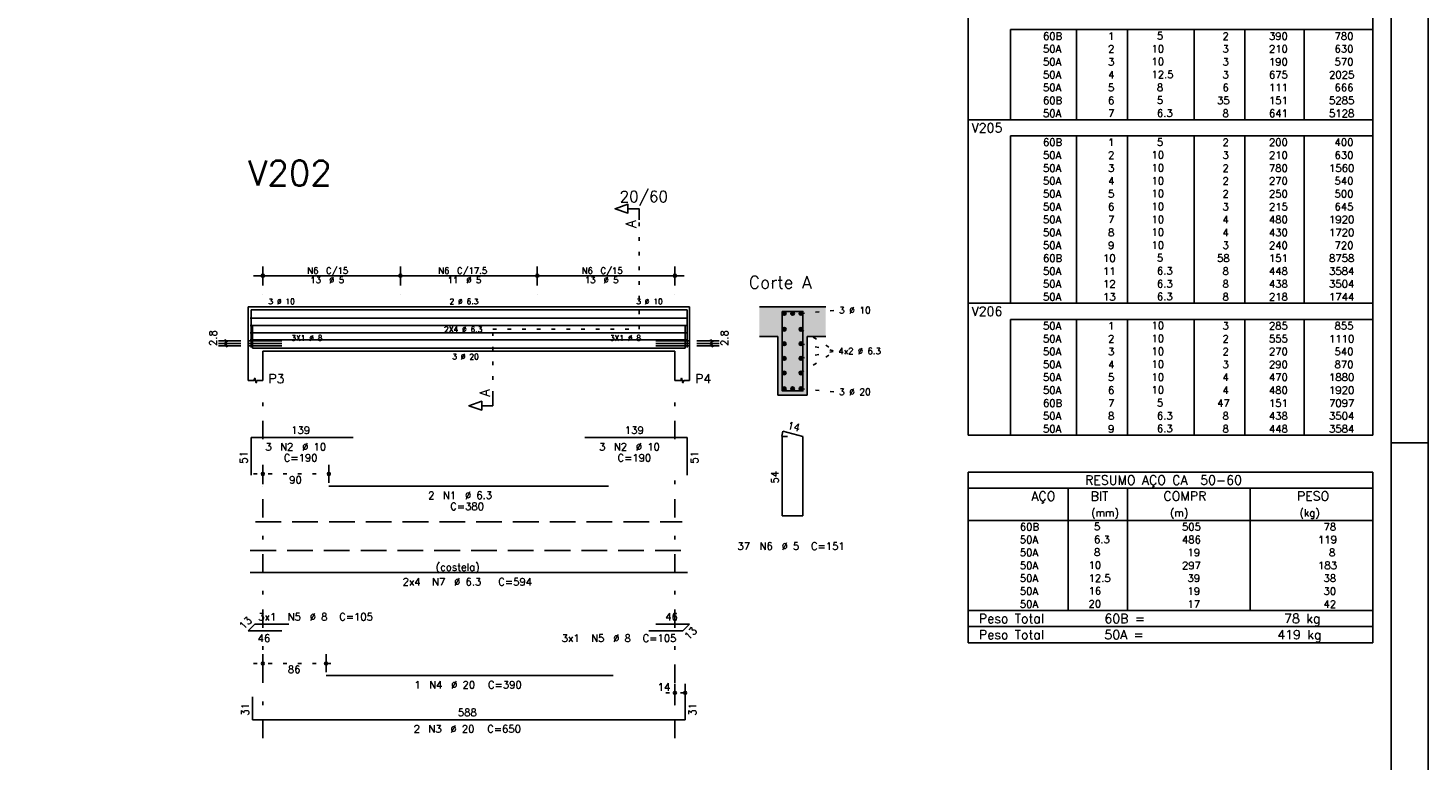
# Model space of a CAD drawing. Extents: x 0 to 84.1, y 0 to 59.4.
# Tile 5 of 7: x 46 to 84.1, y 21.1 to 41. Entities that reach past the tile are written whole.
import ezdxf

# ---------------------------------------------------------------- set-up
doc = ezdxf.new("R2010")
doc.units = 0
for name, pattern in [('ESTILO_TQS_0001', [1, 0.7, -0.3]), ('ESTILO_TQS_0002', [0.4, 0.1, -0.3]), ('ESTILO_TQS_0003', [1.5, 0.5, -0.4, 0.1, -0.5])]:
    doc.linetypes.add(name, pattern=pattern)
for name, color, linetype in [('1', 1, 'CONTINUOUS'), ('10', 10, 'CONTINUOUS'), ('2', 2, 'CONTINUOUS'), ('4', 4, 'CONTINUOUS'), ('6', 6, 'CONTINUOUS'), ('7', 7, 'CONTINUOUS')]:
    doc.layers.add(name, color=color, linetype=linetype)
doc.styles.get("Standard").update_dxf_attribs({"font": 'ROMANS.SHX'})

msp = doc.modelspace()

# ---------------------------------------------------------------- linework, layer by layer
at = {"layer": '1', "linetype": 'ESTILO_TQS_0002'}
for p, q in [((62.655, 32.79), (62.655, 35.76)), ((67.055, 33.215), (68, 33.3)), ((58.68, 31.005), (58.68, 32.79)), ((58.68, 32.79), (62.655, 32.79)), ((67.055, 32.78448), (67.985, 32.19)), ((67.055, 32.38816), (67.985, 32.19)), ((67.055, 31.59552), (67.985, 32.19)), ((67.055, 31.99184), (67.985, 32.19)), ((67.055, 31.165), (68, 31.08)), ((52.18, 28.85), (54.4752, 28.85)), ((52.18, 23.7), (54.4, 23.7)), ((63.38, 22.9), (64.16, 22.9))]:
    msp.add_line(p, q, dxfattribs=at)
at = {"layer": '1', "linetype": 'ESTILO_TQS_0001'}
msp.add_line((52.23, 27.545), (63.83, 27.545), dxfattribs=at)
at = {"layer": '1', "linetype": 'CONTINUOUS'}
for centre in [(66.605, 33.215), (66.83, 33.215), (67.055, 33.215), (66.605, 32.78448), (67.055, 32.78448), (66.605, 32.38816), (67.055, 32.38816), (66.605, 31.99184), (67.055, 31.99184), (66.605, 31.59552), (67.055, 31.59552), (66.605, 31.165), (66.83, 31.165), (67.055, 31.165)]:
    msp.add_circle(centre, 0.05, dxfattribs=at)
for points in [[(66.655, 33.215), (66.58, 33.258301), (66.558015, 33.232101)], [(66.655, 33.215), (66.558015, 33.232101), (66.558015, 33.197899)], [(66.655, 33.215), (66.558015, 33.197899), (66.58, 33.171699)], [(66.655, 33.215), (66.613682, 33.26424), (66.58, 33.258301)], [(66.655, 33.215), (66.58, 33.171699), (66.613682, 33.16576)], [(66.655, 33.215), (66.643302, 33.247139), (66.613682, 33.26424)], [(66.655, 33.215), (66.613682, 33.16576), (66.643302, 33.182861)], [(66.655, 33.215), (66.643302, 33.182861), (66.655, 33.215)], [(66.88, 33.215), (66.805, 33.258301), (66.783015, 33.232101)], [(66.88, 33.215), (66.783015, 33.232101), (66.783015, 33.197899)], [(66.88, 33.215), (66.783015, 33.197899), (66.805, 33.171699)], [(66.88, 33.215), (66.838682, 33.26424), (66.805, 33.258301)], [(66.88, 33.215), (66.805, 33.171699), (66.838682, 33.16576)], [(66.88, 33.215), (66.868302, 33.247139), (66.838682, 33.26424)], [(66.88, 33.215), (66.838682, 33.16576), (66.868302, 33.182861)], [(66.88, 33.215), (66.868302, 33.182861), (66.88, 33.215)], [(67.105, 33.215), (67.03, 33.258301), (67.008015, 33.232101)], [(67.105, 33.215), (67.008015, 33.232101), (67.008015, 33.197899)], [(67.105, 33.215), (67.008015, 33.197899), (67.03, 33.171699)], [(67.105, 33.215), (67.063682, 33.26424), (67.03, 33.258301)], [(67.105, 33.215), (67.03, 33.171699), (67.063682, 33.16576)], [(67.105, 33.215), (67.093302, 33.247139), (67.063682, 33.26424)], [(67.105, 33.215), (67.063682, 33.16576), (67.093302, 33.182861)], [(67.105, 33.215), (67.093302, 33.182861), (67.105, 33.215)], [(66.655, 32.78448), (66.58, 32.827781), (66.558015, 32.801581)], [(66.655, 32.78448), (66.558015, 32.801581), (66.558015, 32.767379)], [(66.655, 32.78448), (66.558015, 32.767379), (66.58, 32.741179)], [(66.655, 32.78448), (66.613682, 32.83372), (66.58, 32.827781)], [(66.655, 32.78448), (66.58, 32.741179), (66.613682, 32.73524)], [(66.655, 32.78448), (66.643302, 32.816619), (66.613682, 32.83372)], [(66.655, 32.78448), (66.613682, 32.73524), (66.643302, 32.752341)], [(66.655, 32.78448), (66.643302, 32.752341), (66.655, 32.78448)], [(67.105, 32.78448), (67.03, 32.827781), (67.008015, 32.801581)], [(67.105, 32.78448), (67.008015, 32.801581), (67.008015, 32.767379)], [(67.105, 32.78448), (67.008015, 32.767379), (67.03, 32.741179)], [(67.105, 32.78448), (67.063682, 32.83372), (67.03, 32.827781)], [(67.105, 32.78448), (67.03, 32.741179), (67.063682, 32.73524)], [(67.105, 32.78448), (67.093302, 32.816619), (67.063682, 32.83372)], [(67.105, 32.78448), (67.063682, 32.73524), (67.093302, 32.752341)], [(67.105, 32.78448), (67.093302, 32.752341), (67.105, 32.78448)], [(66.655, 32.38816), (66.58, 32.431461), (66.558015, 32.405261)], [(66.655, 32.38816), (66.558015, 32.405261), (66.558015, 32.371059)], [(66.655, 32.38816), (66.558015, 32.371059), (66.58, 32.344859)], [(66.655, 32.38816), (66.613682, 32.4374), (66.58, 32.431461)], [(66.655, 32.38816), (66.58, 32.344859), (66.613682, 32.33892)], [(66.655, 32.38816), (66.643302, 32.420299), (66.613682, 32.4374)], [(66.655, 32.38816), (66.613682, 32.33892), (66.643302, 32.356021)], [(66.655, 32.38816), (66.643302, 32.356021), (66.655, 32.38816)], [(67.105, 32.38816), (67.03, 32.431461), (67.008015, 32.405261)], [(67.105, 32.38816), (67.008015, 32.405261), (67.008015, 32.371059)], [(67.105, 32.38816), (67.008015, 32.371059), (67.03, 32.344859)], [(67.105, 32.38816), (67.063682, 32.4374), (67.03, 32.431461)], [(67.105, 32.38816), (67.03, 32.344859), (67.063682, 32.33892)], [(67.105, 32.38816), (67.093302, 32.420299), (67.063682, 32.4374)], [(67.105, 32.38816), (67.063682, 32.33892), (67.093302, 32.356021)], [(67.105, 32.38816), (67.093302, 32.356021), (67.105, 32.38816)], [(66.655, 31.99184), (66.58, 32.035141), (66.558015, 32.008941)], [(66.655, 31.99184), (66.558015, 32.008941), (66.558015, 31.974739)], [(66.655, 31.99184), (66.558015, 31.974739), (66.58, 31.948539)], [(66.655, 31.99184), (66.613682, 32.04108), (66.58, 32.035141)], [(66.655, 31.99184), (66.58, 31.948539), (66.613682, 31.9426)], [(66.655, 31.99184), (66.643302, 32.023979), (66.613682, 32.04108)], [(66.655, 31.99184), (66.613682, 31.9426), (66.643302, 31.959701)], [(66.655, 31.99184), (66.643302, 31.959701), (66.655, 31.99184)], [(67.105, 31.99184), (67.03, 32.035141), (67.008015, 32.008941)], [(67.105, 31.99184), (67.008015, 32.008941), (67.008015, 31.974739)], [(67.105, 31.99184), (67.008015, 31.974739), (67.03, 31.948539)], [(67.105, 31.99184), (67.063682, 32.04108), (67.03, 32.035141)], [(67.105, 31.99184), (67.03, 31.948539), (67.063682, 31.9426)], [(67.105, 31.99184), (67.093302, 32.023979), (67.063682, 32.04108)], [(67.105, 31.99184), (67.063682, 31.9426), (67.093302, 31.959701)], [(67.105, 31.99184), (67.093302, 31.959701), (67.105, 31.99184)], [(66.655, 31.59552), (66.58, 31.638821), (66.558015, 31.612621)], [(66.655, 31.59552), (66.558015, 31.612621), (66.558015, 31.578419)], [(66.655, 31.59552), (66.558015, 31.578419), (66.58, 31.552219)], [(66.655, 31.59552), (66.613682, 31.64476), (66.58, 31.638821)], [(66.655, 31.59552), (66.58, 31.552219), (66.613682, 31.54628)], [(66.655, 31.59552), (66.643302, 31.627659), (66.613682, 31.64476)], [(66.655, 31.59552), (66.613682, 31.54628), (66.643302, 31.563381)], [(66.655, 31.59552), (66.643302, 31.563381), (66.655, 31.59552)], [(67.105, 31.59552), (67.03, 31.638821), (67.008015, 31.612621)], [(67.105, 31.59552), (67.008015, 31.612621), (67.008015, 31.578419)], [(67.105, 31.59552), (67.008015, 31.578419), (67.03, 31.552219)], [(67.105, 31.59552), (67.063682, 31.64476), (67.03, 31.638821)], [(67.105, 31.59552), (67.03, 31.552219), (67.063682, 31.54628)], [(67.105, 31.59552), (67.093302, 31.627659), (67.063682, 31.64476)], [(67.105, 31.59552), (67.063682, 31.54628), (67.093302, 31.563381)], [(67.105, 31.59552), (67.093302, 31.563381), (67.105, 31.59552)], [(66.655, 31.165), (66.58, 31.208301), (66.558015, 31.182101)], [(66.655, 31.165), (66.613682, 31.21424), (66.58, 31.208301)], [(66.655, 31.165), (66.643302, 31.197139), (66.613682, 31.21424)], [(66.88, 31.165), (66.805, 31.208301), (66.783015, 31.182101)], [(66.88, 31.165), (66.838682, 31.21424), (66.805, 31.208301)], [(66.88, 31.165), (66.868302, 31.197139), (66.838682, 31.21424)], [(67.105, 31.165), (67.03, 31.208301), (67.008015, 31.182101)], [(67.105, 31.165), (67.063682, 31.21424), (67.03, 31.208301)], [(67.105, 31.165), (67.093302, 31.197139), (67.063682, 31.21424)], [(66.655, 31.165), (66.558015, 31.182101), (66.558015, 31.147899)], [(66.655, 31.165), (66.558015, 31.147899), (66.58, 31.121699)], [(66.655, 31.165), (66.58, 31.121699), (66.613682, 31.11576)], [(66.655, 31.165), (66.613682, 31.11576), (66.643302, 31.132861)], [(66.655, 31.165), (66.643302, 31.132861), (66.655, 31.165)], [(66.88, 31.165), (66.783015, 31.182101), (66.783015, 31.147899)], [(66.88, 31.165), (66.783015, 31.147899), (66.805, 31.121699)], [(66.88, 31.165), (66.805, 31.121699), (66.838682, 31.11576)], [(66.88, 31.165), (66.838682, 31.11576), (66.868302, 31.132861)], [(66.88, 31.165), (66.868302, 31.132861), (66.88, 31.165)], [(67.105, 31.165), (67.008015, 31.182101), (67.008015, 31.147899)], [(67.105, 31.165), (67.008015, 31.147899), (67.03, 31.121699)], [(67.105, 31.165), (67.03, 31.121699), (67.063682, 31.11576)], [(67.105, 31.165), (67.063682, 31.11576), (67.093302, 31.132861)], [(67.105, 31.165), (67.093302, 31.132861), (67.105, 31.165)]]:
    msp.add_solid(points, dxfattribs=at)
at = {"layer": '10', "linetype": 'CONTINUOUS'}
for points in [[(65.93, 33.39), (65.93, 32.59), (66.43, 32.59)], [(65.93, 33.39), (66.43, 32.59), (67.73, 33.39)], [(66.43, 32.59), (67.23, 32.59), (67.73, 33.39)], [(67.23, 32.59), (67.73, 32.59), (67.73, 33.39)], [(66.43, 30.99), (67.23, 30.99), (66.43, 32.59)], [(67.23, 30.99), (67.23, 32.59), (66.43, 32.59)]]:
    msp.add_solid(points, dxfattribs=at)
at = {"layer": '2', "linetype": 'CONTINUOUS'}
for p, q in [((84.100006, 0), (84.100006, 59.400002)), ((71.6, 40.927507), (71.6, 41.365007)), ((82.6, 40.927507), (82.6, 41.365007)), ((71.6, 40.577507), (71.6, 40.927507)), ((82.6, 40.927507), (72.75, 40.927507)), ((72.75, 40.927507), (72.75, 40.577507)), ((74.55, 40.927507), (74.55, 40.577507)), ((75.93, 40.927507), (75.93, 40.577507)), ((77.74, 40.927507), (77.74, 40.577507)), ((79.12, 40.927507), (79.12, 40.577507)), ((80.73, 40.927507), (80.73, 40.577507)), ((82.6, 40.577507), (82.6, 40.927507)), ((71.6, 40.227507), (71.6, 40.577507)), ((72.75, 40.577507), (72.75, 40.227507)), ((74.55, 40.577507), (74.55, 40.227507)), ((75.93, 40.577507), (75.93, 40.227507)), ((77.74, 40.577507), (77.74, 40.227507)), ((79.12, 40.577507), (79.12, 40.227507)), ((80.73, 40.577507), (80.73, 40.227507)), ((82.6, 40.227507), (82.6, 40.577507)), ((71.6, 39.877507), (71.6, 40.227507)), ((72.75, 40.227507), (72.75, 39.877507)), ((74.55, 40.227507), (74.55, 39.877507)), ((75.93, 40.227507), (75.93, 39.877507)), ((77.74, 40.227507), (77.74, 39.877507)), ((79.12, 40.227507), (79.12, 39.877507)), ((80.73, 40.227507), (80.73, 39.877507)), ((82.6, 39.877507), (82.6, 40.227507)), ((71.6, 39.527507), (71.6, 39.877507)), ((72.75, 39.877507), (72.75, 39.527507)), ((74.55, 39.877507), (74.55, 39.527507)), ((75.93, 39.877507), (75.93, 39.527507)), ((77.74, 39.877507), (77.74, 39.527507)), ((79.12, 39.877507), (79.12, 39.527507)), ((80.73, 39.877507), (80.73, 39.527507)), ((82.6, 39.527507), (82.6, 39.877507)), ((71.6, 39.177507), (71.6, 39.527507)), ((72.75, 39.527507), (72.75, 39.177507)), ((74.55, 39.527507), (74.55, 39.177507)), ((75.93, 39.527507), (75.93, 39.177507)), ((77.74, 39.527507), (77.74, 39.177507)), ((79.12, 39.527507), (79.12, 39.177507)), ((80.73, 39.527507), (80.73, 39.177507)), ((82.6, 39.177507), (82.6, 39.527507)), ((71.6, 38.827508), (71.6, 39.177507)), ((71.6, 38.477508), (71.6, 38.827508)), ((72.75, 39.177507), (72.75, 38.827508)), ((72.75, 38.827508), (72.75, 38.477508)), ((74.55, 39.177507), (74.55, 38.827508)), ((74.55, 38.827508), (74.55, 38.477508)), ((75.93, 39.177507), (75.93, 38.827508)), ((75.93, 38.827508), (75.93, 38.477508)), ((77.74, 39.177507), (77.74, 38.827508)), ((77.74, 38.827508), (77.74, 38.477508)), ((79.12, 39.177507), (79.12, 38.827508)), ((79.12, 38.827508), (79.12, 38.477508)), ((80.73, 39.177507), (80.73, 38.827508)), ((80.73, 38.827508), (80.73, 38.477508)), ((82.6, 38.827508), (82.6, 39.177507)), ((82.6, 38.477508), (82.6, 38.827508)), ((71.6, 38.040008), (71.6, 38.477508)), ((71.6, 38.477508), (82.6, 38.477508)), ((82.6, 38.040008), (82.6, 38.477508)), ((71.6, 37.690008), (71.6, 38.040008)), ((71.6, 37.340008), (71.6, 37.690008)), ((82.6, 38.040008), (72.75, 38.040008)), ((72.75, 38.040008), (72.75, 37.690008)), ((72.75, 37.690008), (72.75, 37.340008)), ((74.55, 38.040008), (74.55, 37.690008)), ((74.55, 37.690008), (74.55, 37.340008)), ((75.93, 38.040008), (75.93, 37.690008)), ((75.93, 37.690008), (75.93, 37.340008)), ((77.74, 38.040008), (77.74, 37.690008)), ((77.74, 37.690008), (77.74, 37.340008)), ((79.12, 38.040008), (79.12, 37.690008)), ((79.12, 37.690008), (79.12, 37.340008)), ((80.73, 38.040008), (80.73, 37.690008)), ((80.73, 37.690008), (80.73, 37.340008)), ((82.6, 37.690008), (82.6, 38.040008)), ((82.6, 37.340008), (82.6, 37.690008)), ((71.6, 36.990008), (71.6, 37.340008)), ((72.75, 37.340008), (72.75, 36.990008)), ((74.55, 37.340008), (74.55, 36.990008)), ((75.93, 37.340008), (75.93, 36.990008)), ((77.74, 37.340008), (77.74, 36.990008)), ((79.12, 37.340008), (79.12, 36.990008)), ((80.73, 37.340008), (80.73, 36.990008)), ((82.6, 36.990008), (82.6, 37.340008)), ((71.6, 36.640008), (71.6, 36.990008)), ((72.75, 36.990008), (72.75, 36.640008)), ((74.55, 36.990008), (74.55, 36.640008)), ((75.93, 36.990008), (75.93, 36.640008)), ((77.74, 36.990008), (77.74, 36.640008)), ((79.12, 36.990008), (79.12, 36.640008)), ((80.73, 36.990008), (80.73, 36.640008)), ((82.6, 36.640008), (82.6, 36.990008)), ((71.6, 36.290008), (71.6, 36.640008)), ((72.75, 36.640008), (72.75, 36.290008)), ((74.55, 36.640008), (74.55, 36.290008)), ((75.93, 36.640008), (75.93, 36.290008)), ((77.74, 36.640008), (77.74, 36.290008)), ((79.12, 36.640008), (79.12, 36.290008)), ((80.73, 36.640008), (80.73, 36.290008)), ((82.6, 36.290008), (82.6, 36.640008)), ((71.6, 35.940008), (71.6, 36.290008)), ((72.75, 36.290008), (72.75, 35.940008)), ((74.55, 36.290008), (74.55, 35.940008)), ((75.93, 36.290008), (75.93, 35.940008)), ((77.74, 36.290008), (77.74, 35.940008)), ((79.12, 36.290008), (79.12, 35.940008)), ((80.73, 36.290008), (80.73, 35.940008)), ((82.6, 35.940008), (82.6, 36.290008)), ((71.6, 35.590008), (71.6, 35.940008)), ((72.75, 35.940008), (72.75, 35.590008)), ((74.55, 35.940008), (74.55, 35.590008)), ((75.93, 35.940008), (75.93, 35.590008)), ((77.74, 35.940008), (77.74, 35.590008)), ((79.12, 35.940008), (79.12, 35.590008)), ((80.73, 35.940008), (80.73, 35.590008)), ((82.6, 35.590008), (82.6, 35.940008)), ((71.6, 35.240008), (71.6, 35.590008)), ((72.75, 35.590008), (72.75, 35.240008)), ((74.55, 35.590008), (74.55, 35.240008)), ((75.93, 35.590008), (75.93, 35.240008)), ((77.74, 35.590008), (77.74, 35.240008)), ((79.12, 35.590008), (79.12, 35.240008)), ((80.73, 35.590008), (80.73, 35.240008)), ((82.6, 35.240008), (82.6, 35.590008)), ((71.6, 34.890008), (71.6, 35.240008)), ((72.75, 35.240008), (72.75, 34.890008)), ((74.55, 35.240008), (74.55, 34.890008)), ((75.93, 35.240008), (75.93, 34.890008)), ((77.74, 35.240008), (77.74, 34.890008)), ((79.12, 35.240008), (79.12, 34.890008)), ((80.73, 35.240008), (80.73, 34.890008)), ((82.6, 34.890008), (82.6, 35.240008)), ((71.6, 34.540009), (71.6, 34.890008)), ((72.75, 34.890008), (72.75, 34.540009)), ((74.55, 34.890008), (74.55, 34.540009)), ((75.93, 34.890008), (75.93, 34.540009)), ((77.74, 34.890008), (77.74, 34.540009)), ((79.12, 34.890008), (79.12, 34.540009)), ((80.73, 34.890008), (80.73, 34.540009)), ((82.6, 34.540009), (82.6, 34.890008)), ((52.43, 33.97), (52.43, 34.49)), ((56.17, 33.97), (56.17, 34.49)), ((56.17, 33.97), (56.17, 34.49)), ((59.89, 33.97), (59.89, 34.49)), ((59.89, 33.97), (59.89, 34.49)), ((63.63, 33.97), (63.63, 34.49)), ((71.6, 34.190009), (71.6, 34.540009)), ((72.75, 34.540009), (72.75, 34.190009)), ((74.55, 34.540009), (74.55, 34.190009)), ((75.93, 34.540009), (75.93, 34.190009)), ((77.74, 34.540009), (77.74, 34.190009)), ((79.12, 34.540009), (79.12, 34.190009)), ((80.73, 34.540009), (80.73, 34.190009)), ((82.6, 34.190009), (82.6, 34.540009)), ((52.18, 34.24), (56.42, 34.24)), ((55.92, 34.24), (60.14, 34.24)), ((59.64, 34.24), (63.88, 34.24)), ((71.6, 33.840009), (71.6, 34.190009)), ((72.75, 34.190009), (72.75, 33.840009)), ((74.55, 34.190009), (74.55, 33.840009)), ((75.93, 34.190009), (75.93, 33.840009)), ((77.74, 34.190009), (77.74, 33.840009)), ((79.12, 34.190009), (79.12, 33.840009)), ((80.73, 34.190009), (80.73, 33.840009)), ((82.6, 33.840009), (82.6, 34.190009)), ((52.43, 33.72), (52.43, 33.72)), ((56.17, 33.72), (56.17, 33.72)), ((56.17, 33.72), (56.17, 33.72)), ((59.89, 33.72), (59.89, 33.72)), ((59.89, 33.72), (59.89, 33.72)), ((63.63, 33.72), (63.63, 33.72)), ((71.6, 33.490009), (71.6, 33.840009)), ((71.6, 33.052509), (71.6, 33.490009)), ((71.6, 33.490009), (82.6, 33.490009)), ((72.75, 33.840009), (72.75, 33.490009)), ((74.55, 33.840009), (74.55, 33.490009)), ((75.93, 33.840009), (75.93, 33.490009)), ((77.74, 33.840009), (77.74, 33.490009)), ((79.12, 33.840009), (79.12, 33.490009)), ((80.73, 33.840009), (80.73, 33.490009)), ((82.6, 33.490009), (82.6, 33.840009)), ((82.6, 33.052509), (82.6, 33.490009)), ((52.03, 33.39), (52.03, 32.19)), ((52.03, 33.39), (52.43, 33.39)), ((52.43, 33.39), (63.63, 33.39)), ((63.63, 33.39), (64.03, 33.39)), ((64.03, 33.39), (64.03, 32.19)), ((67.73, 33.39), (65.93, 33.39)), ((71.6, 32.702509), (71.6, 33.052509)), ((82.6, 33.052509), (72.75, 33.052509)), ((72.75, 33.052509), (72.75, 32.702509)), ((74.55, 33.052509), (74.55, 32.702509)), ((75.93, 33.052509), (75.93, 32.702509)), ((77.74, 33.052509), (77.74, 32.702509)), ((79.12, 33.052509), (79.12, 32.702509)), ((80.73, 33.052509), (80.73, 32.702509)), ((82.6, 32.702509), (82.6, 33.052509)), ((51.83, 32.47), (51.23, 32.47)), ((51.83, 32.4), (51.23, 32.4)), ((51.465, 32.435), (51.395, 32.505)), ((51.465, 32.365), (51.395, 32.435)), ((51.465, 32.295), (51.395, 32.365)), ((51.43, 32.33), (51.43, 32.47)), ((64.23, 32.47), (64.83, 32.47)), ((64.23, 32.4), (64.83, 32.4)), ((64.665, 32.435), (64.595, 32.505)), ((64.665, 32.365), (64.595, 32.435)), ((64.665, 32.295), (64.595, 32.365)), ((64.63, 32.33), (64.63, 32.47)), ((65.93, 32.59), (66.43, 32.59)), ((66.43, 32.59), (66.43, 30.99)), ((67.23, 30.99), (67.23, 32.59)), ((67.23, 32.59), (67.73, 32.59)), ((71.6, 32.352509), (71.6, 32.702509)), ((71.6, 32.002509), (71.6, 32.352509)), ((72.75, 32.702509), (72.75, 32.352509)), ((72.75, 32.352509), (72.75, 32.002509)), ((74.55, 32.702509), (74.55, 32.352509)), ((74.55, 32.352509), (74.55, 32.002509)), ((75.93, 32.702509), (75.93, 32.352509)), ((75.93, 32.352509), (75.93, 32.002509)), ((77.74, 32.702509), (77.74, 32.352509)), ((77.74, 32.352509), (77.74, 32.002509)), ((79.12, 32.702509), (79.12, 32.352509)), ((79.12, 32.352509), (79.12, 32.002509)), ((80.73, 32.702509), (80.73, 32.352509)), ((80.73, 32.352509), (80.73, 32.002509)), ((82.6, 32.352509), (82.6, 32.702509)), ((82.6, 32.002509), (82.6, 32.352509)), ((51.83, 32.33), (51.23, 32.33)), ((52.03, 32.19), (52.03, 31.39)), ((52.43, 32.19), (63.63, 32.19)), ((52.43, 32.19), (52.43, 31.39)), ((63.63, 32.19), (63.63, 31.39)), ((64.03, 32.19), (64.03, 31.39)), ((64.23, 32.33), (64.83, 32.33)), ((71.6, 31.652509), (71.6, 32.002509)), ((72.75, 32.002509), (72.75, 31.652509)), ((74.55, 32.002509), (74.55, 31.652509)), ((75.93, 32.002509), (75.93, 31.652509)), ((77.74, 32.002509), (77.74, 31.652509)), ((79.12, 32.002509), (79.12, 31.652509)), ((80.73, 32.002509), (80.73, 31.652509)), ((82.6, 31.652509), (82.6, 32.002509)), ((71.6, 31.302509), (71.6, 31.652509)), ((72.75, 31.652509), (72.75, 31.302509)), ((74.55, 31.652509), (74.55, 31.302509)), ((75.93, 31.652509), (75.93, 31.302509)), ((77.74, 31.652509), (77.74, 31.302509)), ((79.12, 31.652509), (79.12, 31.302509)), ((80.73, 31.652509), (80.73, 31.302509)), ((82.6, 31.302509), (82.6, 31.652509)), ((71.6, 30.952509), (71.6, 31.302509)), ((72.75, 31.302509), (72.75, 30.952509)), ((74.55, 31.302509), (74.55, 30.952509)), ((75.93, 31.302509), (75.93, 30.952509)), ((77.74, 31.302509), (77.74, 30.952509)), ((79.12, 31.302509), (79.12, 30.952509)), ((80.73, 31.302509), (80.73, 30.952509)), ((82.6, 30.952509), (82.6, 31.302509)), ((66.43, 30.99), (67.23, 30.99)), ((71.6, 30.60251), (71.6, 30.952509)), ((72.75, 30.952509), (72.75, 30.60251)), ((74.55, 30.952509), (74.55, 30.60251)), ((75.93, 30.952509), (75.93, 30.60251)), ((77.74, 30.952509), (77.74, 30.60251)), ((79.12, 30.952509), (79.12, 30.60251)), ((80.73, 30.952509), (80.73, 30.60251)), ((82.6, 30.60251), (82.6, 30.952509)), ((71.6, 30.25251), (71.6, 30.60251)), ((72.75, 30.60251), (72.75, 30.25251)), ((74.55, 30.60251), (74.55, 30.25251)), ((75.93, 30.60251), (75.93, 30.25251)), ((77.74, 30.60251), (77.74, 30.25251)), ((79.12, 30.60251), (79.12, 30.25251)), ((80.73, 30.60251), (80.73, 30.25251)), ((82.6, 30.25251), (82.6, 30.60251)), ((71.6, 29.90251), (71.6, 30.25251)), ((72.75, 30.25251), (72.75, 29.90251)), ((74.55, 30.25251), (74.55, 29.90251)), ((75.93, 30.25251), (75.93, 29.90251)), ((77.74, 30.25251), (77.74, 29.90251)), ((79.12, 30.25251), (79.12, 29.90251)), ((80.73, 30.25251), (80.73, 29.90251)), ((82.6, 29.90251), (82.6, 30.25251)), ((71.6, 29.90251), (82.6, 29.90251)), ((84.100006, 29.700001), (83.100006, 29.700001)), ((52.43, 28.61), (52.43, 29.1)), ((54.2252, 28.61), (54.2252, 29.1)), ((71.6, 28.90251), (71.6, 27.59001)), ((71.6, 28.90251), (82.6, 28.90251)), ((82.6, 28.90251), (82.6, 27.59001)), ((52.43, 28.51), (52.43, 28.51)), ((54.2252, 28.51), (54.2252, 28.51)), ((71.6, 28.46501), (82.6, 28.46501)), ((74.32, 27.59001), (74.32, 28.46501)), ((75.93, 27.59001), (75.93, 28.46501)), ((79.265, 27.59001), (79.265, 28.46501)), ((71.6, 27.59001), (82.6, 27.59001)), ((71.6, 27.240009), (71.6, 27.59001)), ((74.32, 27.59001), (74.32, 27.24001)), ((75.93, 27.240009), (75.93, 27.59001)), ((79.265, 27.59001), (79.265, 27.240009)), ((82.6, 27.240009), (82.6, 27.59001)), ((71.6, 26.890009), (71.6, 27.240009)), ((74.32, 27.240009), (74.32, 26.890009)), ((75.93, 26.890009), (75.93, 27.240009)), ((79.265, 27.240009), (79.265, 26.890009)), ((82.6, 26.890009), (82.6, 27.240009)), ((71.6, 26.540009), (71.6, 26.890009)), ((74.32, 26.890009), (74.32, 26.540009)), ((75.93, 26.540009), (75.93, 26.890009)), ((79.265, 26.890009), (79.265, 26.540009)), ((82.6, 26.540009), (82.6, 26.890009)), ((71.6, 26.190008), (71.6, 26.540009)), ((74.32, 26.540009), (74.32, 26.190009)), ((75.93, 26.190008), (75.93, 26.540009)), ((79.265, 26.540009), (79.265, 26.190008)), ((82.6, 26.190008), (82.6, 26.540009)), ((71.6, 25.840008), (71.6, 26.190008)), ((74.32, 26.190008), (74.32, 25.840008)), ((75.93, 25.840008), (75.93, 26.190008)), ((79.265, 26.190008), (79.265, 25.840008)), ((82.6, 25.840008), (82.6, 26.190008)), ((71.6, 25.490007), (71.6, 25.840008)), ((74.32, 25.840008), (74.32, 25.490008)), ((75.93, 25.490007), (75.93, 25.840008)), ((79.265, 25.840008), (79.265, 25.490007)), ((82.6, 25.490007), (82.6, 25.840008)), ((71.6, 25.140007), (71.6, 25.490007)), ((71.6, 25.140007), (82.6, 25.140007)), ((71.6, 24.702507), (71.6, 25.140007)), ((71.6, 25.140007), (82.6, 25.140007)), ((74.32, 25.490007), (74.32, 25.140008)), ((75.93, 25.140007), (75.93, 25.490007)), ((79.265, 25.490007), (79.265, 25.140007)), ((82.6, 25.140007), (82.6, 25.490007)), ((82.6, 24.702507), (82.6, 25.140007)), ((82.6, 24.702507), (71.6, 24.702507)), ((71.6, 24.265007), (71.6, 24.702507)), ((71.6, 24.702507), (82.6, 24.702507)), ((82.6, 24.265007), (82.6, 24.702507)), ((82.6, 24.265007), (71.6, 24.265007)), ((71.6, 24.265007), (82.6, 24.265007)), ((52.43, 23.46), (52.43, 23.95)), ((54.15, 23.46), (54.15, 23.95)), ((52.43, 23.36), (52.43, 23.36)), ((54.15, 23.36), (54.15, 23.36)), ((63.63, 22.66), (63.63, 23.15)), ((63.91, 22.66), (63.91, 23.15)), ((63.63, 22.56), (63.63, 22.56)), ((63.91, 22.56), (63.91, 22.56))]:
    msp.add_line(p, q, dxfattribs=at)
at = {"layer": '2', "linetype": 'ESTILO_TQS_0003'}
for p, q in [((52.43, 29.792), (52.43, 31.09)), ((63.63, 29.792), (63.63, 31.09)), ((52.43, 21.67), (52.43, 28.988)), ((63.63, 21.67), (63.63, 28.988))]:
    msp.add_line(p, q, dxfattribs=at)
at = {"layer": '2', "linetype": 'CONTINUOUS'}
for points in [[(83.100006, 1), (2.5, 1), (2.5, 58.400002), (83.100006, 58.400002), (83.100006, 1)], [(62.655, 35.76), (62.655, 36.06), (62.355, 36.06), (62.355, 35.94), (62.005, 36.06), (62.355, 36.18), (62.355, 36.06)], [(52.03, 31.39), (52.19, 31.39), (52.21, 31.45), (52.25, 31.33), (52.27, 31.39), (52.43, 31.39)], [(63.63, 31.39), (63.79, 31.39), (63.81, 31.45), (63.85, 31.33), (63.87, 31.39), (64.03, 31.39)], [(58.68, 31.005), (58.68, 30.705), (58.38, 30.705), (58.38, 30.585), (58.03, 30.705), (58.38, 30.825), (58.38, 30.705)]]:
    msp.add_lwpolyline(points, dxfattribs=at)
for centre, radius in [((52.43, 34.24), 0.041625), ((52.43, 34.24), 0.02075), ((56.17, 34.24), 0.041625), ((56.17, 34.24), 0.041625), ((56.17, 34.24), 0.02075), ((56.17, 34.24), 0.02075), ((59.89, 34.24), 0.041625), ((59.89, 34.24), 0.041625), ((59.89, 34.24), 0.02075), ((59.89, 34.24), 0.02075), ((63.63, 34.24), 0.041625), ((63.63, 34.24), 0.02075), ((52.43, 28.85), 0.04), ((52.43, 28.85), 0.02), ((54.2252, 28.85), 0.04), ((54.2252, 28.85), 0.02), ((52.43, 23.7), 0.04), ((52.43, 23.7), 0.02), ((54.15, 23.7), 0.04), ((54.15, 23.7), 0.02), ((63.63, 22.9), 0.04), ((63.63, 22.9), 0.02), ((63.91, 22.9), 0.04), ((63.91, 22.9), 0.02)]:
    msp.add_circle(centre, radius, dxfattribs=at)
at = {"layer": '4', "linetype": 'CONTINUOUS'}
for p, q in [((52.11, 32.29), (52.11, 33.31)), ((52.11, 33.31), (54.89, 33.31)), ((54.2252, 33.31), (61.8252, 33.31)), ((61.18, 33.31), (63.96, 33.31)), ((63.96, 33.31), (63.96, 32.29)), ((52.09, 33.08724), (63.9704, 33.08724)), ((52.09, 32.88908), (63.9704, 32.88908)), ((52.15, 32.89), (52.15, 32.27)), ((63.91, 32.27), (63.91, 32.89)), ((52.95, 32.47), (52.03, 32.47)), ((52.95, 32.4), (52.03, 32.4)), ((52.09, 32.69092), (63.9704, 32.69092)), ((52.09, 32.49276), (63.9704, 32.49276)), ((63.11, 32.47), (64.03, 32.47)), ((63.11, 32.4), (64.03, 32.4)), ((52.95, 32.33), (52.03, 32.33)), ((52.15, 32.27), (63.91, 32.27)), ((54.15, 32.27), (61.95, 32.27)), ((63.11, 32.33), (64.03, 32.33))]:
    msp.add_line(p, q, dxfattribs=at)
msp.add_lwpolyline([(66.55, 33.27), (66.55, 31.11), (67.11, 31.11), (67.11, 33.27), (66.55, 33.27)], dxfattribs=at)
at = {"layer": '6', "linetype": 'CONTINUOUS'}
for p, q in [((52.11, 28.82), (52.11, 29.84)), ((52.11, 29.84), (54.89, 29.84)), ((61.18, 29.84), (63.96, 29.84)), ((63.96, 29.84), (63.96, 28.82)), ((66.567782, 30.01), (66.532782, 29.874446)), ((66.69, 29.87), (66.55, 29.87)), ((66.55, 29.87), (66.55, 27.71)), ((67.11, 29.87), (66.567782, 30.01)), ((67.11, 27.71), (67.11, 29.87)), ((54.2252, 28.52), (61.8252, 28.52)), ((66.55, 27.71), (67.11, 27.71)), ((52.09, 26.17), (63.9704, 26.17)), ((52.03, 24.586152), (52.213848, 24.77)), ((52.213848, 24.77), (53.133848, 24.77)), ((63.11, 24.77), (64.03, 24.77)), ((64.03, 24.77), (63.846152, 24.586152)), ((52.95, 24.586152), (52.03, 24.586152)), ((63.846152, 24.586152), (62.926152, 24.586152)), ((54.15, 23.37), (61.95, 23.37)), ((52.15, 22.79), (52.15, 22.17)), ((63.91, 22.17), (63.91, 22.79)), ((52.15, 22.17), (63.91, 22.17))]:
    msp.add_line(p, q, dxfattribs=at)
at = {"layer": '6', "linetype": 'ESTILO_TQS_0001'}
msp.add_line((52.09, 26.77), (63.9704, 26.77), dxfattribs=at)

# ---------------------------------------------------------------- texts
at = {"layer": '2', "linetype": 'CONTINUOUS'}
for s, height, p in [('     60B', 0.2, (72.889661, 40.652507)), ('  1', 0.2, (75.13, 40.652507)), ('    5  ', 0.2, (76.136543, 40.658551)), ('    2', 0.2, (77.92, 40.652507)), ('   390', 0.2, (79.33, 40.652507)), ('    780', 0.2, (80.963622, 40.652507)), ('     50A', 0.2, (72.889661, 40.302507)), ('  2', 0.2, (75.13, 40.302507)), ('   10  ', 0.2, (76.136543, 40.308551)), ('    3', 0.2, (77.92, 40.302507)), ('   210', 0.2, (79.33, 40.302507)), ('    630', 0.2, (80.963622, 40.302507)), ('     50A', 0.2, (72.889661, 39.952507)), ('  3', 0.2, (75.13, 39.952507)), ('   10  ', 0.2, (76.136543, 39.958551)), ('    3', 0.2, (77.92, 39.952507)), ('   190', 0.2, (79.33, 39.952507)), ('    570', 0.2, (80.963622, 39.952507)), ('     50A', 0.2, (72.889661, 39.602507)), ('  4', 0.2, (75.13, 39.602507)), ('   12.5', 0.2, (76.136543, 39.608551)), ('    3', 0.2, (77.92, 39.602507)), ('   675', 0.2, (79.33, 39.602507)), ('   2025', 0.2, (80.963622, 39.602507)), ('     50A', 0.2, (72.889661, 39.252507)), ('  5', 0.2, (75.13, 39.252507)), ('    8  ', 0.2, (76.136543, 39.258551)), ('    6', 0.2, (77.92, 39.252507)), ('   111', 0.2, (79.33, 39.252507)), ('    666', 0.2, (80.963622, 39.252507)), ('     60B', 0.2, (72.889661, 38.902507)), ('  6', 0.2, (75.13, 38.902507)), ('    5  ', 0.2, (76.136543, 38.908551)), ('   35', 0.2, (77.92, 38.902507)), ('   151', 0.2, (79.33, 38.902507)), ('   5285', 0.2, (80.963622, 38.902507)), ('     50A', 0.2, (72.889661, 38.552507)), ('  7', 0.2, (75.13, 38.552507)), ('    6.3', 0.2, (76.136543, 38.558551)), ('    8', 0.2, (77.92, 38.552507)), ('   641', 0.2, (79.33, 38.552507)), ('   5128', 0.2, (80.963622, 38.552507)), ('V205', 0.25, (71.695798, 38.133758)), ('     60B', 0.2, (72.889661, 37.765008)), ('  1', 0.2, (75.13, 37.765008)), ('    5  ', 0.2, (76.136543, 37.771051)), ('    2', 0.2, (77.92, 37.765008)), ('   200', 0.2, (79.33, 37.765008)), ('    400', 0.2, (80.963622, 37.765008)), ('     50A', 0.2, (72.889661, 37.415008)), ('  2', 0.2, (75.13, 37.415008)), ('   10  ', 0.2, (76.136543, 37.421052)), ('    3', 0.2, (77.92, 37.415008)), ('   210', 0.2, (79.33, 37.415008)), ('    630', 0.2, (80.963622, 37.415008)), ('     50A', 0.2, (72.889661, 37.065008)), ('     50A', 0.2, (72.889661, 36.715008)), ('  4', 0.2, (75.13, 36.715008)), ('  3', 0.2, (75.13, 37.065008)), ('   10  ', 0.2, (76.136543, 37.071052)), ('   10  ', 0.2, (76.136543, 36.721052)), ('    2', 0.2, (77.92, 37.065008)), ('    2', 0.2, (77.92, 36.715008)), ('   270', 0.2, (79.33, 36.715008)), ('   780', 0.2, (79.33, 37.065008)), ('   1560', 0.2, (80.963622, 37.065008)), ('    540', 0.2, (80.963622, 36.715008)), ('20/60', 0.3, (62.13, 36.24)), ('     50A', 0.2, (72.889661, 36.365008)), ('  5', 0.2, (75.13, 36.365008)), ('   10  ', 0.2, (76.136543, 36.371052)), ('    2', 0.2, (77.92, 36.365008)), ('   250', 0.2, (79.33, 36.365008)), ('    500', 0.2, (80.963622, 36.365008)), ('     50A', 0.2, (72.889661, 36.015008)), ('  6', 0.2, (75.13, 36.015008)), ('   10  ', 0.2, (76.136543, 36.021052)), ('    3', 0.2, (77.92, 36.015008)), ('   215', 0.2, (79.33, 36.015008)), ('    645', 0.2, (80.963622, 36.015008)), ('     50A', 0.2, (72.889661, 35.665008)), ('  7', 0.2, (75.13, 35.665008)), ('   10  ', 0.2, (76.136543, 35.671052)), ('    4', 0.2, (77.92, 35.665008)), ('   480', 0.2, (79.33, 35.665008)), ('   1920', 0.2, (80.963622, 35.665008)), ('     50A', 0.2, (72.889661, 35.315008)), ('  8', 0.2, (75.13, 35.315008)), ('   10  ', 0.2, (76.136543, 35.321052)), ('    4', 0.2, (77.92, 35.315008)), ('   430', 0.2, (79.33, 35.315008)), ('   1720', 0.2, (80.963622, 35.315008)), ('     50A', 0.2, (72.889661, 34.965008)), ('  9', 0.2, (75.13, 34.965008)), ('   10  ', 0.2, (76.136543, 34.971052)), ('    3', 0.2, (77.92, 34.965008)), ('   240', 0.2, (79.33, 34.965008)), ('    720', 0.2, (80.963622, 34.965008)), ('     60B', 0.2, (72.889661, 34.615008)), (' 10', 0.2, (75.13, 34.615008)), ('    5  ', 0.2, (76.136543, 34.621052)), ('   58', 0.2, (77.92, 34.615008)), ('   151', 0.2, (79.33, 34.615008)), ('   8758', 0.2, (80.963622, 34.615008)), ('N6', 0.17, (53.637, 34.291)), ('C/15', 0.17, (54.147, 34.291)), ('N6', 0.17, (57.197, 34.291)), ('C/17.5', 0.17, (57.707, 34.291)), ('N6', 0.17, (61.097, 34.291)), ('C/15', 0.17, (61.607, 34.291)), ('     50A', 0.2, (72.889661, 34.265008)), (' 11', 0.2, (75.13, 34.265008)), ('    6.3', 0.2, (76.136543, 34.271052)), ('    8', 0.2, (77.92, 34.265008)), ('   448', 0.2, (79.33, 34.265008)), ('   3584', 0.2, (80.963622, 34.265008)), ('13', 0.17, (53.722, 34.036)), ('%%c 5', 0.17, (54.232, 34.036)), ('11', 0.17, (57.452, 34.036)), ('%%c 5', 0.17, (57.962, 34.036)), ('13', 0.17, (61.182, 34.036)), ('%%c 5', 0.17, (61.692, 34.036)), ('Corte A', 0.34, (65.64, 33.89)), ('     50A', 0.2, (72.889661, 33.915009)), (' 12', 0.2, (75.13, 33.915009)), ('    6.3', 0.2, (76.136543, 33.921052)), ('    8', 0.2, (77.92, 33.915009)), ('   438', 0.2, (79.33, 33.915009)), ('   3504', 0.2, (80.963622, 33.915009)), ('3 %%c 10', 0.15, (52.58, 33.465)), ('2 %%c 6.3', 0.15, (57.505, 33.465)), ('3 %%c 10', 0.15, (62.58, 33.465)), ('     50A', 0.2, (72.889661, 33.565009)), (' 13', 0.2, (75.13, 33.565009)), ('    6.3', 0.2, (76.136543, 33.571053)), ('    8', 0.2, (77.92, 33.565009)), ('   218', 0.2, (79.33, 33.565009)), ('   1744', 0.2, (80.963622, 33.565009)), ('3 %%c 10', 0.18, (68.09, 33.21)), ('V206', 0.25, (71.695798, 33.146259)), ('2X4 %%c 6.3', 0.15, (57.3552, 32.70592)), ('     50A', 0.2, (72.889661, 32.777509)), ('  1', 0.2, (75.13, 32.777509)), ('   10  ', 0.2, (76.136543, 32.783553)), ('    3', 0.2, (77.92, 32.777509)), ('   285', 0.2, (79.33, 32.777509)), ('    855', 0.2, (80.963622, 32.777509)), (' 3X1 %%c 8', 0.15, (53.1, 32.47)), (' 3X1 %%c 8', 0.15, (61.76, 32.47)), ('     50A', 0.2, (72.889661, 32.427509)), ('  2', 0.2, (75.13, 32.427509)), ('   10  ', 0.2, (76.136543, 32.433553)), ('    2', 0.2, (77.92, 32.427509)), ('   555', 0.2, (79.33, 32.427509)), ('   1110', 0.2, (80.963622, 32.427509)), ('3 %%c 20', 0.15, (57.58, 31.965)), ('4x2 %%c 6.3', 0.17, (68.07, 32.105)), ('     50A', 0.2, (72.889661, 32.077509)), ('  3', 0.2, (75.13, 32.077509)), ('   10  ', 0.2, (76.136543, 32.083553)), ('    2', 0.2, (77.92, 32.077509)), ('   270', 0.2, (79.33, 32.077509)), ('    540', 0.2, (80.963622, 32.077509)), ('     50A', 0.2, (72.889661, 31.727509)), ('  4', 0.2, (75.13, 31.727509)), ('   10  ', 0.2, (76.136543, 31.733553)), ('   10  ', 0.2, (76.136543, 31.383553)), ('    3', 0.2, (77.92, 31.727509)), ('   290', 0.2, (79.33, 31.727509)), ('    870', 0.2, (80.963622, 31.727509)), ('P3', 0.25, (52.58, 31.315)), ('P4', 0.25, (64.18, 31.315)), ('     50A', 0.2, (72.889661, 31.377509)), ('     50A', 0.2, (72.889661, 31.027509)), ('  5', 0.2, (75.13, 31.377509)), ('  6', 0.2, (75.13, 31.027509)), ('   10  ', 0.2, (76.136543, 31.033553)), ('    4', 0.2, (77.92, 31.377509)), ('    4', 0.2, (77.92, 31.027509)), ('   470', 0.2, (79.33, 31.377509)), ('   480', 0.2, (79.33, 31.027509)), ('   1880', 0.2, (80.963622, 31.377509)), ('   1920', 0.2, (80.963622, 31.027509)), ('3 %%c 20', 0.18, (68.09, 30.99)), ('     60B', 0.2, (72.889661, 30.677509)), ('  7', 0.2, (75.13, 30.677509)), ('    5  ', 0.2, (76.136543, 30.683553)), ('   47', 0.2, (77.92, 30.677509)), ('   151', 0.2, (79.33, 30.677509)), ('   7097', 0.2, (80.963622, 30.677509)), ('     50A', 0.2, (72.889661, 30.327509)), ('  8', 0.2, (75.13, 30.327509)), ('    6.3', 0.2, (76.136543, 30.333553)), ('    8', 0.2, (77.92, 30.327509)), ('   438', 0.2, (79.33, 30.327509)), ('   3504', 0.2, (80.963622, 30.327509)), ('139', 0.2, (53.2, 29.94)), ('139', 0.2, (62.27, 29.94)), ('     50A', 0.2, (72.889661, 29.97751)), ('  9', 0.2, (75.13, 29.97751)), ('    6.3', 0.2, (76.136543, 29.983553)), ('    8', 0.2, (77.92, 29.97751)), ('   448', 0.2, (79.33, 29.97751)), ('   3584', 0.2, (80.963622, 29.97751)), ('3', 0.2, (52.5, 29.49)), ('N2', 0.2, (52.9, 29.49)), ('%%c 10', 0.2, (53.5, 29.49)), ('3', 0.2, (61.57, 29.49)), ('N2', 0.2, (61.97, 29.49)), ('%%c 10', 0.2, (62.57, 29.49)), ('C=190', 0.2, (53, 29.19)), ('C=190', 0.2, (62.07, 29.19)), ('90', 0.2, (53.1476, 28.59)), ('RESUMO AÇO CA  50-60', 0.25, (74.780497, 28.55876)), ('2', 0.2, (56.9252, 28.17)), ('N1', 0.2, (57.3252, 28.17)), ('%%c 6.3', 0.2, (57.9252, 28.17)), ('AÇO', 0.25, (73.31958, 28.12126)), ('BIT', 0.25, (74.93, 28.12126)), ('COMPR', 0.25, (76.908841, 28.124861)), ('PESO', 0.25, (80.53784, 28.124861)), ('C=380', 0.2, (57.5252, 27.87)), ('(mm)', 0.2, (74.943861, 27.69376)), ('(m)', 0.2, (77.086146, 27.69376)), ('(kg)', 0.2, (80.606442, 27.69376)), ('     60B', 0.2, (72.259661, 27.31501)), ('    5  ', 0.2, (74.426542, 27.321054)), ('     505', 0.2, (76.667658, 27.31501)), ('     78', 0.2, (80.515265, 27.31501)), ('     50A', 0.2, (72.259661, 26.965009)), ('    6.3', 0.2, (74.426542, 26.971053)), ('     486', 0.2, (76.667658, 26.96501)), ('    119', 0.2, (80.515265, 26.96501)), ('37', 0.2, (65.33, 26.79)), ('N6', 0.2, (65.93, 26.79)), ('%%c 5', 0.2, (66.53, 26.79)), ('C=151', 0.2, (67.33, 26.79)), ('     50A', 0.2, (72.259661, 26.615009)), ('    8  ', 0.2, (74.426542, 26.621053)), ('      19', 0.2, (76.667658, 26.615009)), ('      8', 0.2, (80.515265, 26.615009)), ('(costela)', 0.2, (57.1302, 26.22)), ('     50A', 0.2, (72.259661, 26.265008)), ('   10  ', 0.2, (74.426542, 26.271052)), ('     297', 0.2, (76.667658, 26.265009)), ('    183', 0.2, (80.515265, 26.265009)), ('2x4', 0.2, (56.2302, 25.82)), ('N7', 0.2, (57.0302, 25.82)), ('%%c 6.3', 0.2, (57.6302, 25.82)), ('C=594', 0.2, (58.8302, 25.82)), ('     50A', 0.2, (72.259661, 25.915008)), ('   12.5', 0.2, (74.426542, 25.921052)), ('      39', 0.2, (76.667658, 25.915009)), ('     38', 0.2, (80.515265, 25.915009)), ('     50A', 0.2, (72.259661, 25.565008)), ('   16  ', 0.2, (74.426542, 25.571052)), ('      19', 0.2, (76.667658, 25.565008)), ('     30', 0.2, (80.515265, 25.565008)), ('     50A', 0.2, (72.259661, 25.215007)), ('   20  ', 0.2, (74.426542, 25.221051)), ('      17', 0.2, (76.667658, 25.215008)), ('     42', 0.2, (80.515265, 25.215008)), ('3x1', 0.2, (52.305772, 24.87)), ('N5', 0.2, (53.105772, 24.87)), ('%%c 8', 0.2, (53.705772, 24.87)), ('C=105', 0.2, (54.505772, 24.87)), ('46', 0.2, (63.37, 24.87)), ('Peso Total        60B =', 0.25, (71.892829, 24.796257)), ('     78 kg', 0.25, (79.257004, 24.796257)), ('46', 0.2, (52.29, 24.286152)), ('3x1', 0.2, (60.554228, 24.286152)), ('N5', 0.2, (61.354228, 24.286152)), ('%%c 8', 0.2, (61.954228, 24.286152)), ('C=105', 0.2, (62.754228, 24.286152)), ('Peso Total        50A =', 0.25, (71.892829, 24.358757)), ('    419 kg', 0.25, (79.257004, 24.358757)), ('86', 0.2, (53.11, 23.44)), ('1', 0.2, (56.55, 23.02)), ('N4', 0.2, (56.95, 23.02)), ('%%c 20', 0.2, (57.55, 23.02)), ('C=390', 0.2, (58.55, 23.02)), ('14', 0.2, (63.163333, 22.96)), ('588', 0.2, (57.73, 22.27)), ('2', 0.2, (56.53, 21.82)), ('N3', 0.2, (56.93, 21.82)), ('%%c 20', 0.2, (57.53, 21.82)), ('C=650', 0.2, (58.53, 21.82))]:
    msp.add_text(s, height=height, dxfattribs=at).set_placement(p)
for s, height, rotation, p in [('A', 0.272, 90, (62.5734, 35.5424)), ('2.8', 0.2, 90, (51.18, 32.33)), ('2.8', 0.2, 90, (65.08, 32.33)), ('A', 0.272, 90, (58.5984, 30.9506)), ('14', 0.2, 345.522488, (66.670242, 30.086825)), ('51', 0.2, 90, (52.01, 29.13)), ('51', 0.2, 90, (64.26, 29.13)), ('54', 0.2, 90, (66.45, 28.59)), ('13', 0.2, 45, (51.909792, 24.607365)), ('13', 0.2, 45, (64.008787, 24.324523)), ('31', 0.2, 90, (52.05, 22.28)), ('31', 0.2, 90, (64.21, 22.28))]:
    msp.add_text(s, height=height, rotation=rotation, dxfattribs=at).set_placement(p)
at = {"layer": '7', "linetype": 'CONTINUOUS'}
msp.add_text('V202', height=0.68, dxfattribs=at).set_placement((52.03, 36.69))

doc.saveas('drawing.dxf')
